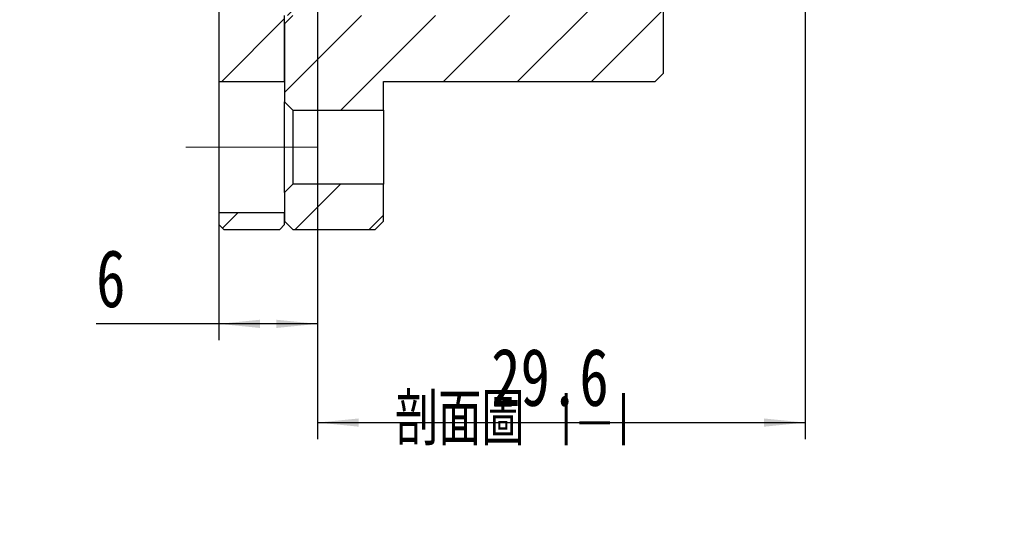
# Model space of a CAD drawing. Header units: millimetres. Extents: x 7 to 292, y 43 to 196.
# Tile 8 of 10: x 231 to 291, y 46 to 77. Entities that reach past the tile are written whole.
import ezdxf

# ---------------------------------------------------------------- set-up
doc = ezdxf.new("R2010")
doc.units = ezdxf.units.MM
doc.linetypes.add('CENTERX2', pattern=[20.32, 12.7, -2.54, 2.54, -2.54])
doc.layers.add('FORMAT', color=7, linetype='Continuous')
doc.styles.add('SLDTEXTSTYLE0', font='TXT', dxfattribs={"width": 0.75})
doc.styles.add('SLDTEXTSTYLE1', font='TXT', dxfattribs={"width": 0.75, "bigfont": 'bigfont'})
doc.dimstyles.new('SLDDIMSTYLE1', dxfattribs={"dimtxt": 3.5, "dimasz": 2.5, "dimexe": 0, "dimexo": 0.0625, "dimgap": 0.875, "dimtad": 1, "dimrnd": 1e-09, "dimzin": 12, "dimdsep": 46, "dimtxsty": 'SLDTEXTSTYLE0', "dimsah": 1, "dimcen": 0.09, "dimadec": 0, "dimazin": 3, "dimtfac": 1, "dimtofl": 0, "dimtmove": 0, "dimatfit": 3, "dimfxl": 0, "dimfrac": 2, "dimtolj": 1, "dimtzin": 12, "dimarcsym": 0})
doc.dimstyles.new('SLDDIMSTYLE3', dxfattribs={"dimtxt": 3.5, "dimasz": 2.5, "dimexe": 0, "dimexo": 0.0625, "dimgap": 0.875, "dimtad": 1, "dimdec": 1, "dimrnd": 1e-09, "dimzin": 12, "dimdsep": 46, "dimtxsty": 'SLDTEXTSTYLE0', "dimsah": 1, "dimcen": 0.09, "dimadec": 0, "dimazin": 3, "dimtfac": 1, "dimtdec": 1, "dimtofl": 0, "dimtmove": 0, "dimatfit": 3, "dimfxl": 0, "dimfrac": 2, "dimtolj": 1, "dimtzin": 12, "dimarcsym": 0})

# ---------------------------------------------------------------- blocks, each defined once
blk = doc.blocks.new('_D_8')
at = {"layer": 'FORMAT', "color": 7}
for p, q in [((249.377, 82.531), (249.377, 57.194)), ((243.377, 71.931), (243.377, 57.194)), ((243.377, 58.194), (235.934, 58.194)), ((249.377, 58.194), (243.377, 58.194))]:
    blk.add_line(p, q, dxfattribs=at)
for points in [[(243.377, 58.194), (245.877, 57.944), (245.877, 58.444)], [(249.377, 58.194), (246.877, 58.444), (246.877, 57.944)]]:
    blk.add_solid(points, dxfattribs=at)
at = {"layer": 'FORMAT', "color": 7, "insert": (235.934, 62.706), "char_height": 3.5, "attachment_point": 1, "style": 'SLDTEXTSTYLE0'}
blk.add_mtext('6', dxfattribs=at)
blk = doc.blocks.new('_D_9')
at = {"layer": 'FORMAT', "color": 7}
for p, q in [((249.377, 82.531), (249.377, 51.194)), ((278.977, 78.831), (278.977, 51.194)), ((249.377, 52.194), (278.977, 52.194))]:
    blk.add_line(p, q, dxfattribs=at)
for points in [[(249.377, 52.194), (251.877, 51.944), (251.877, 52.444)], [(278.977, 52.194), (276.477, 52.444), (276.477, 51.944)]]:
    blk.add_solid(points, dxfattribs=at)
at = {"layer": 'FORMAT', "color": 7, "insert": (259.911, 56.706), "char_height": 3.5, "attachment_point": 1, "style": 'SLDTEXTSTYLE0'}
blk.add_mtext('29.6', dxfattribs=at)

msp = doc.modelspace()

# ---------------------------------------------------------------- hatches: boundary and pattern name
at = {"layer": 'FORMAT', "linetype": 'Continuous', "lineweight": 18}
h = msp.add_hatch(dxfattribs=at)
h.set_pattern_fill('ANSI31', color=256, style=0)
h.paths.add_polyline_path([(243.37713, 72.93116), (247.37713, 72.93116), (247.37713, 76.93116), (249.37713, 76.93116), (249.37713, 79.43116), (247.37713, 79.43116), (247.37713, 78.93116), (244.07713, 78.93116), (243.37713, 78.52701)], flags=0)
h = msp.add_hatch(dxfattribs=at)
h.set_pattern_fill('ANSI31', color=256, style=0)
h.paths.add_polyline_path([(247.37713, 71.68116), (247.87713, 71.18116), (253.37713, 71.18116), (253.37713, 72.93116), (269.87713, 72.93116), (270.37713, 73.43116), (270.37713, 78.43116), (269.87713, 78.93116), (266.37713, 78.93116), (266.37713, 79.43116), (265.87713, 79.43116), (265.37713, 78.93116), (265.37713, 76.93116), (247.87713, 76.93116), (247.37713, 76.43116)], flags=0)
h = msp.add_hatch(dxfattribs=at)
h.set_pattern_fill('ANSI31', color=256, style=0)
h.paths.add_polyline_path([(247.87713, 66.68116), (247.37713, 66.18116), (247.37713, 64.43116), (247.87713, 63.93116), (252.87713, 63.93116), (253.37713, 64.43116), (253.37713, 66.68116)], flags=0)
h = msp.add_hatch(dxfattribs=at)
h.set_pattern_fill('ANSI31', color=256, style=0)
h.paths.add_polyline_path([(247.07713, 63.93116), (247.37713, 64.23116), (247.37713, 64.93116), (243.37713, 64.93116), (243.37713, 64.23116), (243.67713, 63.93116)], flags=0)

# ---------------------------------------------------------------- linework, layer by layer
at = {"color": 7, "linetype": 'Continuous', "lineweight": 25}
for p, q in [((243.37713, 78.52701), (243.37713, 72.93116)), ((270.37713, 73.43116), (270.37713, 78.43116)), ((247.37713, 76.43116), (247.87713, 76.93116)), ((247.37713, 72.93116), (247.37713, 76.93116)), ((247.37713, 76.43116), (247.37713, 71.68116)), ((243.37713, 72.93116), (247.37713, 72.93116)), ((243.37713, 72.93116), (243.37713, 64.93116)), ((253.37713, 72.93116), (269.87713, 72.93116)), ((253.37713, 71.18116), (253.37713, 72.93116)), ((270.37713, 73.43116), (269.87713, 72.93116)), ((247.87713, 71.18116), (247.37713, 71.68116)), ((247.37713, 66.18116), (247.37713, 71.68116)), ((247.87713, 71.18116), (253.37713, 71.18116)), ((247.87713, 71.18116), (247.87713, 66.68116)), ((253.37713, 71.18116), (253.37713, 66.68116)), ((247.37713, 66.18116), (247.87713, 66.68116)), ((253.37713, 66.68116), (247.87713, 66.68116)), ((253.37713, 64.43116), (253.37713, 66.68116)), ((247.37713, 66.18116), (247.37713, 64.43116)), ((247.37713, 64.93116), (243.37713, 64.93116)), ((243.37713, 64.93116), (243.37713, 64.23116)), ((247.37713, 64.23116), (247.37713, 64.93116)), ((243.67713, 63.93116), (243.37713, 64.23116)), ((247.37713, 64.23116), (247.07713, 63.93116)), ((247.87713, 63.93116), (247.37713, 64.43116)), ((253.37713, 64.43116), (252.87713, 63.93116)), ((243.67713, 63.93116), (247.07713, 63.93116)), ((247.87713, 63.93116), (252.87713, 63.93116))]:
    msp.add_line(p, q, dxfattribs=at)
at = {"layer": 'FORMAT', "color": 7, "linetype": 'CENTERX2', "lineweight": 18}
msp.add_line((249.37713, 68.93116), (241.37713, 68.93116), dxfattribs=at)

# ---------------------------------------------------------------- texts
at = {"layer": 'FORMAT', "insert": (261.21314, 53.99088), "char_height": 3.175, "attachment_point": 2, "style": 'SLDTEXTSTYLE1'}
msp.add_mtext('\\M+19655\\M+196CA\\M+19AA4 I-I', dxfattribs=at)

# ---------------------------------------------------------------- dimensions: what is measured, and where the dimension line sits
at = {"layer": 'FORMAT', "color": 7}
dim = msp.add_linear_dim(base=(243.37713, 58.19413), p1=(249.37713, 83.53116), p2=(243.37713, 72.93116), dimstyle='SLDDIMSTYLE1', dxfattribs=at)
dim.commit()
dim.dimension.update_dxf_attribs({"geometry": '_D_8', "text_midpoint": (237.22668, 58.19413), "dimtype": 160})
dim = msp.add_linear_dim(base=(278.97713, 52.19413), p1=(249.37713, 83.53116), p2=(278.97713, 79.83116), angle=0, dimstyle='SLDDIMSTYLE3', dxfattribs=at)
dim.commit()
dim.dimension.update_dxf_attribs({"geometry": '_D_9', "text_midpoint": (264.43682, 52.19413), "dimtype": 160})

doc.saveas('drawing.dxf')
